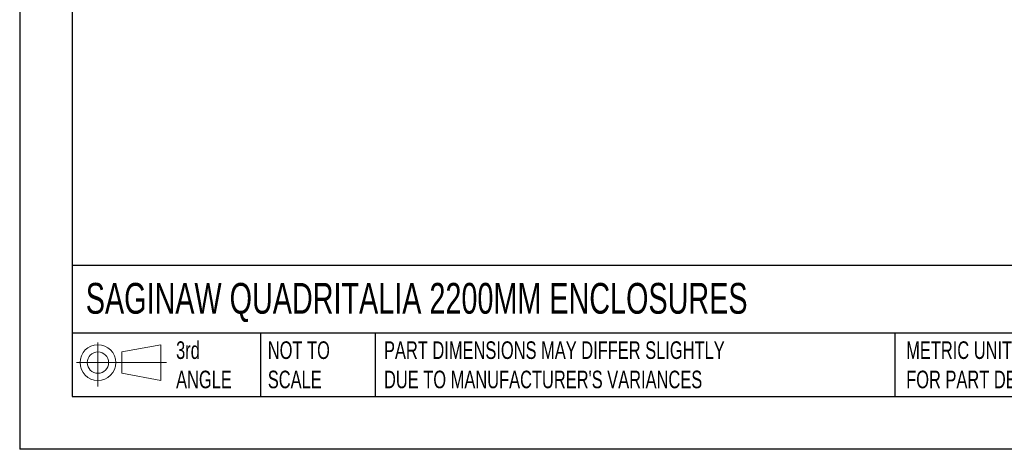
# Model space of a CAD drawing. Header units: millimetres. Extents: x 0 to 419, y 0 to 324.
# Tile 1 of 13: x 0 to 178, y 0 to 78. Entities that reach past the tile are written whole.
import ezdxf

# ---------------------------------------------------------------- set-up
doc = ezdxf.new("R2010")
doc.units = ezdxf.units.MM
doc.header["$LTSCALE"] = 1.5
doc.layers.add('TEXT', color=140, linetype='Continuous', lineweight=25)
doc.styles.add('SLDTEXTSTYLE0', font='TXT', dxfattribs={"width": 0.7})

# ---------------------------------------------------------------- blocks, each defined once
blk = doc.blocks.new('Block11')
at = {"color": 7, "linetype": 'Continuous', "lineweight": 18}
for p, q in [((3.88, 7.97), (3.88, 0)), ((8.22, 6.25), (15.26, 7.55)), ((15.26, 7.55), (15.26, 1.1)), ((8.22, 2.39), (8.22, 6.25)), ((0, 4.32), (16.31, 4.32)), ((8.22, 2.39), (15.26, 1.1))]:
    blk.add_line(p, q, dxfattribs=at)
for radius in [3.23, 1.93]:
    blk.add_circle((3.88, 4.32), radius, dxfattribs=at)
blk = doc.blocks.new('Block12')
at = {"color": 7, "linetype": 'Continuous'}
blk.add_blockref('Block11', (0, 0), dxfattribs=at)

msp = doc.modelspace()

# ---------------------------------------------------------------- linework, layer by layer
at = {"color": 7, "linetype": 'Continuous'}
for p in [(0, 323.85), (419.1, 0)]:
    msp.add_line(p, (0, 0), dxfattribs=at)
at = {"layer": 'TEXT'}
for p, q in [((9.52, 314.32), (9.52, 9.52)), ((409.57, 33.19), (9.52, 33.19)), ((409.57, 20.95), (9.52, 20.95)), ((43.57, 20.95), (43.57, 9.52)), ((64.26, 20.95), (64.26, 9.52)), ((158.23, 20.95), (158.23, 9.52)), ((9.52, 9.52), (409.57, 9.52))]:
    msp.add_line(p, q, dxfattribs=at)

# ---------------------------------------------------------------- block references
msp.add_blockref('Block12', (10.26, 11.33), dxfattribs=at)

# ---------------------------------------------------------------- texts
at = {"layer": 'TEXT', "attachment_point": 1, "style": 'SLDTEXTSTYLE0'}
for s, insert, char_height in [('SAGINAW QUADRITALIA 2200MM ENCLOSURES', (11.95, 30.04), 5.5562), ('3rd^JANGLE', (28.28, 19.49), 3.175), ('NOT TO^JSCALE', (44.86, 19.49), 3.175), ("PART DIMENSIONS MAY DIFFER SLIGHTLY ^JDUE TO MANUFACTURER'S VARIANCES", (65.87, 19.49), 3.175), ('METRIC UNITS USED ^JFOR PART DESIGN', (160.28, 19.49), 3.175)]:
    msp.add_mtext(s, dxfattribs=dict(at, insert=insert, char_height=char_height))

doc.saveas('drawing.dxf')
